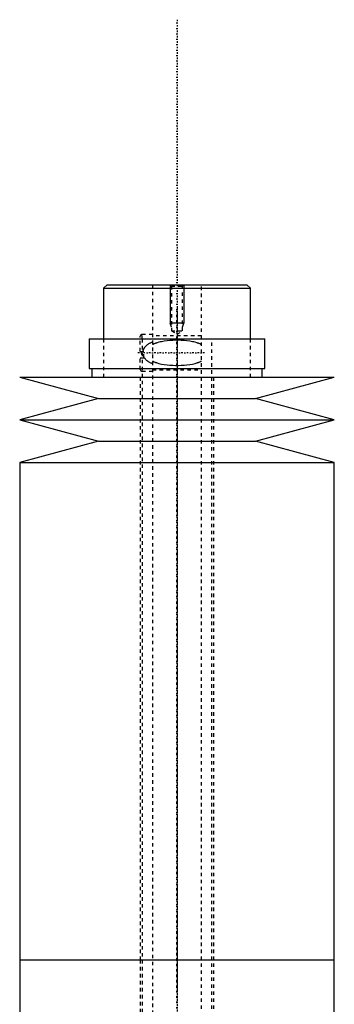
# Model space of a CAD drawing. Extents: x -139 to 602, y -146 to 645.
# Tile 6 of 6: x 505 to 595, y 363 to 645. Entities that reach past the tile are written whole.
import ezdxf

# ---------------------------------------------------------------- set-up
doc = ezdxf.new("R2010")
doc.units = 0
doc.linetypes.add('CENTER', pattern=[1.5, 0.45, -0.5, 0.05, -0.5])
doc.linetypes.add('DASHED', pattern=[2, 1, -1])
for name, color, linetype in [('AM_0', 7, 'CONTINUOUS'), ('AM_10', 7, 'CONTINUOUS'), ('AM_3', 7, 'DASHED'), ('AM_7', 7, 'CENTER')]:
    doc.layers.add(name, color=color, linetype=linetype)

msp = doc.modelspace()

# ---------------------------------------------------------------- linework, layer by layer
at = {"layer": 'AM_0', "color": 7, "linetype": 'CONTINUOUS'}
for p, q in [((530, 569), (529, 568)), ((529, 568), (529, 553.5)), ((529, 568), (571, 568)), ((530, 569), (570, 569)), ((571, 568), (570, 569)), ((571, 553.5), (571, 568)), ((524.85, 553.5), (524.85, 545)), ((524.85, 553.5), (575.15, 553.5)), ((575.15, 545), (575.15, 553.5)), ((524.85, 545), (575.15, 545)), ((525.65, 545), (525.65, 542.5)), ((574.35, 542.5), (574.35, 545)), ((505, 542.5), (527.5, 536.4)), ((505, 542.5), (595, 542.5)), ((572.5, 536.4), (595, 542.5)), ((527.5, 536.4), (505, 530.3)), ((527.5, 536.4), (572.5, 536.4)), ((595, 530.3), (572.5, 536.4)), ((505, 530.3), (527.5, 524.2)), ((505, 530.3), (595, 530.3)), ((572.5, 524.2), (595, 530.3)), ((527.5, 524.2), (505, 518.1)), ((527.5, 524.2), (572.5, 524.2)), ((595, 518.1), (572.5, 524.2)), ((505, 518.1), (505, 375.5)), ((505, 518.1), (595, 518.1)), ((595, 375.5), (595, 518.1)), ((505, 375.5), (505, 232.9)), ((505, 375.5), (595, 375.5)), ((505, 375.5), (595, 375.5)), ((595, 232.9), (595, 375.5))]:
    msp.add_line(p, q, dxfattribs=at)
at = {"layer": 'AM_10', "color": 7, "linetype": 'CONTINUOUS'}
for p, q in [((548, 569), (548, 558)), ((552, 569), (552, 558)), ((552, 558), (548, 558)), ((548.38, 556.9), (548, 558)), ((551.62, 556.9), (552, 558))]:
    msp.add_line(p, q, dxfattribs=at)
at = {"layer": 'AM_3', "color": 6, "linetype": 'DASHED'}
for p, q in [((543, 569), (543, -110.5)), ((548, 569), (548.38, 568.62)), ((548.38, 568.62), (548.38, 555.8)), ((548.38, 568.62), (551.62, 568.62)), ((551.62, 568.62), (552, 569)), ((551.62, 555.8), (551.62, 568.62)), ((557, -110.5), (557, 569)), ((529, 553.5), (529, 542.5)), ((539.5, 549.9), (539.5, 554.25)), ((543, 554.75), (540, 554.75)), ((540, 553.5), (540, 554.75)), ((540, 553.5), (540, -70.5)), ((557, 554.35), (543, 554.35)), ((548.38, 555.8), (550, 554.86)), ((548.38, 555.8), (551.62, 555.8)), ((550, 554.86), (551.62, 555.8)), ((560, -80.5), (560, 553.5)), ((571, 542.5), (571, 553.5)), ((539.5, 549.9), (540.5, 549.9)), ((539.5, 544.75), (539.5, 548.1)), ((539.5, 548.1), (540.5, 548.1)), ((539.83, 549.9), (539.83, 548.1)), ((540.5, 548.1), (540.5, 549.9)), ((543, 544.65), (557, 544.65)), ((539.5, 542.5), (539.5, 375.5)), ((540, 544.25), (543, 544.25)), ((560.5, 375.5), (560.5, 542.5)), ((539.5, 375.5), (539.5, 196.75)), ((560.5, 197.5), (560.5, 375.5))]:
    msp.add_line(p, q, dxfattribs=at)
for points in [[(557, 551.85, 0), (556.94, 551.88, 0), (556.83, 551.93, 0), (556.72, 551.99, 0), (556.66, 552.01, 0), (556.61, 552.04, 0), (556.49, 552.09, 0), (556.37, 552.14, 0), (556.26, 552.18, 0), (556.14, 552.23, 0), (556.02, 552.27, 0), (555.95, 552.29, 0), (555.89, 552.31, 0), (555.77, 552.35, 0), (555.65, 552.39, 0), (555.21, 552.52, 0), (554.82, 552.62, 0), (554.43, 552.7, 0), (553.64, 552.84, 0), (552.82, 552.95, 0), (552.01, 553.03, 0), (551.19, 553.07, 0), (550.39, 553.1, 0), (550, 553.1, 0), (549.61, 553.1, 0), (548.81, 553.07, 0), (547.99, 553.03, 0), (547.18, 552.95, 0), (546.36, 552.84, 0), (545.57, 552.7, 0), (545.18, 552.62, 0), (544.79, 552.52, 0), (544.35, 552.39, 0), (544.23, 552.35, 0), (544.11, 552.31, 0), (544.05, 552.29, 0), (543.98, 552.27, 0), (543.86, 552.23, 0), (543.74, 552.18, 0), (543.63, 552.14, 0), (543.51, 552.09, 0), (543.39, 552.04, 0), (543.34, 552.01, 0), (543.28, 551.99, 0), (543.17, 551.93, 0), (543.06, 551.88, 0), (543, 551.85, 0)], [(543, 552.59, 0), (542.89, 552.55, 0), (542.69, 552.46, 0), (542.48, 552.36, 0), (542.38, 552.31, 0), (542.27, 552.26, 0), (542.07, 552.15, 0), (541.88, 552.04, 0), (541.69, 551.91, 0), (541.51, 551.79, 0), (541.34, 551.65, 0), (541.25, 551.58, 0), (541.17, 551.51, 0), (541.01, 551.36, 0), (540.87, 551.2, 0), (540.73, 551.03, 0), (540.65, 550.93, 0), (540.63, 550.9, 0), (540.61, 550.87, 0), (540.6, 550.85, 0), (540.59, 550.84, 0), (540.57, 550.81, 0), (540.55, 550.77, 0), (540.53, 550.74, 0), (540.51, 550.71, 0), (540.49, 550.68, 0), (540.48, 550.66, 0), (540.47, 550.64, 0), (540.46, 550.61, 0), (540.44, 550.57, 0), (540.43, 550.56, 0), (540.42, 550.54, 0), (540.4, 550.51, 0), (540.39, 550.47, 0), (540.38, 550.45, 0), (540.37, 550.43, 0), (540.36, 550.4, 0), (540.34, 550.36, 0), (540.33, 550.33, 0), (540.31, 550.29, 0), (540.3, 550.25, 0), (540.29, 550.24, 0), (540.29, 550.22, 0), (540.28, 550.18, 0), (540.27, 550.14, 0), (540.25, 550.11, 0), (540.24, 550.07, 0), (540.24, 550.03, 0), (540.23, 550.01, 0), (540.23, 549.99, 0), (540.22, 549.96, 0), (540.21, 549.92, 0), (540.21, 549.9, 0)], [(540.5, 548.31, 0), (540.55, 548.23, 0), (540.64, 548.08, 0), (540.75, 547.94, 0), (540.8, 547.87, 0), (540.86, 547.81, 0), (540.97, 547.68, 0), (541.1, 547.56, 0), (541.22, 547.44, 0), (541.36, 547.33, 0), (541.5, 547.22, 0), (541.57, 547.17, 0), (541.64, 547.12, 0), (541.79, 547.02, 0), (541.94, 546.93, 0), (542.1, 546.84, 0), (542.26, 546.75, 0), (542.42, 546.67, 0), (542.5, 546.63, 0), (542.58, 546.59, 0), (542.75, 546.51, 0), (542.92, 546.44, 0), (543, 546.41, 0)], [(543, 547.15, 0), (543.06, 547.12, 0), (543.17, 547.07, 0), (543.28, 547.01, 0), (543.34, 546.99, 0), (543.39, 546.96, 0), (543.51, 546.91, 0), (543.63, 546.86, 0), (543.74, 546.82, 0), (543.86, 546.77, 0), (543.98, 546.73, 0), (544.05, 546.71, 0), (544.11, 546.69, 0), (544.23, 546.65, 0), (544.35, 546.61, 0), (544.79, 546.48, 0), (545.18, 546.38, 0), (545.57, 546.3, 0), (546.36, 546.16, 0), (547.18, 546.05, 0), (547.99, 545.97, 0), (548.81, 545.93, 0), (549.61, 545.9, 0), (550, 545.9, 0), (550.39, 545.9, 0), (551.19, 545.93, 0), (552.01, 545.97, 0), (552.82, 546.05, 0), (553.64, 546.16, 0), (554.43, 546.3, 0), (554.82, 546.38, 0), (555.21, 546.48, 0), (555.65, 546.61, 0), (555.77, 546.65, 0), (555.89, 546.69, 0), (555.95, 546.71, 0), (556.02, 546.73, 0), (556.14, 546.77, 0), (556.26, 546.82, 0), (556.37, 546.86, 0), (556.49, 546.91, 0), (556.61, 546.96, 0), (556.66, 546.99, 0), (556.72, 547.01, 0), (556.83, 547.07, 0), (556.94, 547.12, 0), (557, 547.15, 0)]]:
    msp.add_polyline3d(points, dxfattribs=at)
for centre, start, end in [((540, 554.25), 90, 180), ((540, 544.75), 180, 270)]:
    msp.add_arc(centre, 0.5, start, end, dxfattribs=at)
at = {"layer": 'AM_7', "color": 4, "linetype": 'CENTER'}
for p, q in [((550, 644.98), (550, -146.47)), ((550, 562.4), (550, 366.6)), ((557.88, 549.5), (538.62, 549.5)), ((550, 384.4), (550, 188.6))]:
    msp.add_line(p, q, dxfattribs=at)

doc.saveas('drawing.dxf')
